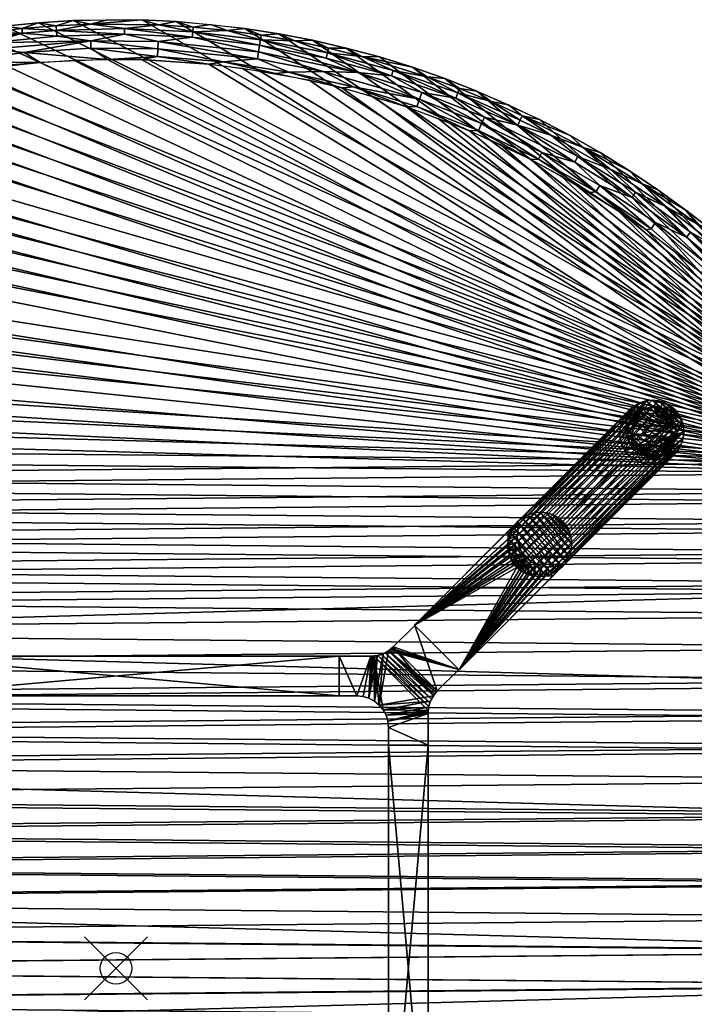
# Model space of a CAD drawing. Header units: inches. Extents: x -30 to 30, y -30 to 30.
# Tile 6 of 7: x -3 to 18.3, y -1.1 to 30. Entities that reach past the tile are written whole.
import ezdxf

# ---------------------------------------------------------------- set-up
doc = ezdxf.new("R2010")
doc.units = ezdxf.units.IN
doc.header["$MEASUREMENT"] = 0
doc.header["$PDMODE"] = 35
for name, color, linetype in [('AFUTL-3-EDPL', 19, 'Continuous'), ('AFUTL-3-GDPL', 19, 'Continuous'), ('AFUTL-3-HWPT', 4, 'Continuous'), ('AFUTL-3-LGWD', 15, 'Continuous'), ('AFUTL-3-TPWD', 15, 'Continuous')]:
    doc.layers.add(name, color=color, linetype=linetype)

msp = doc.modelspace()

# ---------------------------------------------------------------- linework, layer by layer
msp.add_point((0, 0))

# ---------------------------------------------------------------- meshes
at = {"layer": 'AFUTL-3-EDPL'}
mesh = msp.add_polyface(dxfattribs=at)
corners = [(0.268, 29.539, 41.371), (-1.876, 29.48, 41.371), (-1.888, 29.658, 41.556), (0.27, 29.717, 41.556), (-0.813, 29.855, 41.766), (-2.402, 28.646, 40.976), (-4.523, 28.388, 40.976), (-4.955, 28.439, 41.005), (-2.963, 29.57, 41.556), (-4.011, 29.267, 41.371), (-5.101, 29.277, 41.556), (-2.903, 28.965, 41.092), (-4.997, 28.678, 41.092), (-0.267, 28.745, 40.976), (-1.897, 29.806, 41.766), (-1.361, 29.969, 42.047), (-2.978, 29.718, 41.766), (-4.055, 29.59, 41.766), (-3.533, 29.791, 42.047), (-6.124, 28.898, 41.371), (-4.612, 29.643, 42.047), (-3.983, 29.064, 41.215), (-6.082, 28.698, 41.215), (-0.799, 29.325, 41.215), (1.321, 29.08, 41.092), (-0.793, 29.099, 41.092), (-0.272, 29.999, 42.047), (-6.62, 27.974, 40.976), (-2.449, 29.9, 42.047), (-5.127, 29.423, 41.766), (-6.192, 29.218, 41.766), (-5.686, 29.456, 42.047), (0.817, 29.989, 42.047)]
mesh.append_faces([[corners[k] for k in face] for face in [(11, 5, 12), (18, 17, 20), (26, 4, 15), (4, 2, 14), (16, 8, 17), (28, 16, 18), (25, 13, 11), (29, 10, 30), (2, 1, 8), (32, 4, 26), (15, 14, 28), (20, 29, 31), (14, 2, 16), (17, 10, 29)]], dxfattribs={"vtx0": -1, "vtx1": -1})
mesh.append_faces([[corners[k] for k in face] for face in [(0, 1, 2), (3, 2, 4), (8, 9, 10), (9, 19, 10), (21, 12, 22), (23, 11, 21), (8, 10, 17), (21, 22, 19), (3, 0, 2), (23, 21, 9), (9, 21, 19), (5, 7, 12)]], dxfattribs={"vtx0": -1, "vtx1": -1, "vtx2": -1})
mesh.append_faces([[corners[k] for k in face] for face in [(7, 6, 27), (0, 23, 1)]], dxfattribs={"vtx0": -1, "vtx2": -1})
mesh.append_faces([[corners[k] for k in face] for face in [(1, 23, 9)]], dxfattribs={"vtx1": -1})
mesh.append_faces([[corners[k] for k in face] for face in [(5, 6, 7), (1, 9, 8), (13, 5, 11), (4, 14, 15), (16, 17, 18), (11, 12, 21), (24, 25, 23), (25, 11, 23), (29, 30, 31), (2, 8, 16), (14, 16, 28), (17, 29, 20)]], dxfattribs={"vtx1": -1, "vtx2": -1})
mesh = msp.add_polyface(dxfattribs=at)
corners = [(1.321, 29.08, 41.092), (1.31, 28.838, 41.005), (-0.793, 29.099, 41.092), (6.551, 28.363, 41.092), (5.471, 28.344, 41.005), (4.475, 28.764, 41.092), (6.648, 28.782, 41.371), (4.542, 29.189, 41.371), (4.569, 29.365, 41.556), (3.4, 28.667, 41.005), (3.517, 29.659, 41.766), (2.426, 29.619, 41.556), (2.438, 29.767, 41.766), (1.331, 29.305, 41.215), (-0.799, 29.325, 41.215), (0.268, 29.539, 41.371), (4.073, 29.722, 42.047), (2.991, 29.85, 42.047), (1.355, 29.836, 41.766), (0.27, 29.717, 41.556), (-0.813, 29.855, 41.766), (4.51, 28.987, 41.215), (2.411, 29.442, 41.371), (-0.267, 28.745, 40.976), (0.817, 29.989, 42.047), (1.905, 29.939, 42.047), (4.592, 29.511, 41.766), (0.801, 28.735, 40.976), (2.934, 28.596, 40.976), (5.05, 28.299, 40.976), (5.15, 29.555, 42.047), (5.66, 29.325, 41.766)]
mesh.append_faces([[corners[k] for k in face] for face in [(0, 1, 2), (10, 11, 12), (16, 10, 17), (25, 18, 24), (7, 21, 22), (26, 8, 10), (17, 12, 25), (30, 26, 16), (31, 8, 26), (12, 11, 18)]], dxfattribs={"vtx0": -1, "vtx1": -1})
mesh.append_faces([[corners[k] for k in face] for face in [(3, 4, 5), (9, 1, 0), (8, 7, 11), (13, 14, 15), (18, 19, 20), (21, 13, 22), (5, 9, 0), (22, 13, 15), (11, 19, 18), (3, 5, 21), (21, 5, 13), (4, 9, 5), (1, 23, 2), (18, 20, 24), (8, 11, 10), (11, 22, 19), (22, 15, 19), (5, 0, 13), (13, 0, 14), (9, 28, 1), (4, 29, 9)]], dxfattribs={"vtx0": -1, "vtx1": -1, "vtx2": -1})
mesh.append_faces([[corners[k] for k in face] for face in [(1, 27, 23)]], dxfattribs={"vtx0": -1, "vtx2": -1})
mesh.append_faces([[corners[k] for k in face] for face in [(6, 7, 8), (10, 12, 17), (7, 22, 11), (26, 10, 16), (28, 27, 1), (29, 28, 9), (31, 26, 30), (12, 18, 25)]], dxfattribs={"vtx1": -1, "vtx2": -1})
mesh = msp.add_polyface(dxfattribs=at)
corners = [(11.469, 26.491, 41.005), (9.517, 27.254, 41.005), (9.596, 27.482, 41.092), (6.721, 29.1, 41.766), (6.688, 28.956, 41.556), (5.66, 29.325, 41.766), (10.81, 27.683, 41.556), (8.772, 28.394, 41.556), (9.846, 28.197, 41.766), (7.774, 28.837, 41.766), (7.514, 27.873, 41.005), (5.471, 28.344, 41.005), (6.551, 28.363, 41.092), (10.745, 27.517, 41.371), (9.671, 27.696, 41.215), (8.719, 28.224, 41.371), (6.648, 28.782, 41.371), (7.635, 28.324, 41.215), (4.542, 29.189, 41.371), (6.22, 29.348, 42.047), (9.374, 28.498, 42.047), (8.333, 28.819, 42.047), (7.281, 29.103, 42.047), (5.15, 29.555, 42.047), (11.655, 26.921, 41.215), (4.569, 29.365, 41.556), (4.51, 28.987, 41.215), (11.566, 26.713, 41.092), (10.863, 27.821, 41.766), (10.403, 28.139, 42.047), (7.139, 27.846, 40.976), (5.05, 28.299, 40.976), (9.187, 27.238, 40.976), (11.186, 26.481, 40.976)]
mesh.append_faces([[corners[k] for k in face] for face in [(3, 4, 5), (21, 9, 22), (19, 5, 23), (20, 9, 21), (9, 4, 3), (28, 6, 8), (22, 3, 19), (29, 8, 20)]], dxfattribs={"vtx0": -1, "vtx1": -1})
mesh.append_faces([[corners[k] for k in face] for face in [(0, 1, 2), (6, 7, 8), (8, 7, 9), (10, 11, 12), (13, 14, 15), (8, 9, 20), (14, 17, 15), (2, 10, 12), (7, 4, 9), (24, 14, 13), (1, 10, 2), (4, 25, 5), (15, 16, 4), (4, 16, 25), (6, 13, 7), (7, 15, 4), (13, 15, 7), (17, 26, 18), (14, 2, 17), (10, 30, 11), (1, 32, 10), (0, 33, 1)]], dxfattribs={"vtx0": -1, "vtx1": -1, "vtx2": -1})
mesh.append_faces([[corners[k] for k in face] for face in [(15, 17, 16), (2, 12, 17)]], dxfattribs={"vtx0": -1, "vtx2": -1})
mesh.append_faces([[corners[k] for k in face] for face in [(16, 17, 18)]], dxfattribs={"vtx1": -1})
mesh.append_faces([[corners[k] for k in face] for face in [(3, 5, 19), (27, 2, 14), (17, 12, 26), (9, 3, 22), (28, 8, 29), (30, 31, 11), (32, 30, 10), (33, 32, 1)]], dxfattribs={"vtx1": -1, "vtx2": -1})
mesh = msp.add_polyface(dxfattribs=at)
corners = [(14.615, 25.671, 41.371), (14.514, 25.494, 41.215), (12.713, 26.664, 41.371), (16.326, 24.373, 41.215), (14.367, 26.336, 42.047), (12.854, 26.959, 41.766), (13.401, 26.841, 42.047), (11.655, 26.921, 41.215), (11.566, 26.713, 41.092), (9.671, 27.696, 41.215), (15.311, 24.758, 41.092), (15.184, 24.552, 41.005), (13.474, 25.804, 41.092), (14.776, 25.955, 41.766), (13.362, 25.589, 41.005), (11.469, 26.491, 41.005), (9.596, 27.482, 41.092), (12.79, 26.825, 41.556), (10.81, 27.683, 41.556), (11.866, 27.408, 41.766), (13.756, 26.343, 41.556), (11.418, 27.742, 42.047), (10.863, 27.821, 41.766), (10.403, 28.139, 42.047), (12.417, 27.309, 42.047), (15.631, 25.276, 41.556), (15.313, 25.797, 42.047), (10.745, 27.517, 41.371), (16.439, 24.543, 41.371), (13.122, 25.577, 40.976), (11.186, 26.481, 40.976), (14.986, 24.531, 40.976), (16.767, 23.35, 40.976), (16.24, 25.224, 42.047)]
mesh.append_faces([[corners[k] for k in face] for face in [(4, 5, 6), (8, 15, 16), (21, 22, 23), (5, 17, 19), (26, 13, 4), (24, 19, 21), (12, 14, 8), (20, 2, 17), (33, 13, 26), (6, 5, 24), (19, 18, 22)]], dxfattribs={"vtx0": -1, "vtx1": -1})
mesh.append_faces([[corners[k] for k in face] for face in [(0, 1, 2), (3, 1, 0), (7, 8, 9), (10, 11, 12), (13, 5, 4), (11, 14, 12), (17, 18, 19), (0, 2, 20), (17, 2, 18), (3, 10, 1), (1, 12, 7), (10, 12, 1), (25, 20, 13), (14, 15, 8), (13, 20, 5), (2, 27, 18), (28, 0, 25), (25, 0, 20), (2, 7, 27), (1, 7, 2), (14, 29, 15), (11, 31, 14)]], dxfattribs={"vtx0": -1, "vtx1": -1, "vtx2": -1})
mesh.append_faces([[corners[k] for k in face] for face in [(5, 19, 24), (12, 8, 7), (20, 17, 5), (29, 30, 15), (31, 29, 14), (32, 31, 11), (19, 22, 21)]], dxfattribs={"vtx1": -1, "vtx2": -1})
mesh = msp.add_polyface(dxfattribs=at)
corners = [(19.53, 21.585, 41.092), (20.87, 19.944, 41.005), (19.368, 21.406, 41.005), (18.887, 23.309, 42.047), (18.378, 23.542, 41.766), (18.028, 23.979, 42.047), (18.455, 22.04, 40.976), (17.067, 23.581, 41.092), (17.424, 24.074, 41.556), (16.439, 24.543, 41.371), (15.631, 25.276, 41.556), (19.819, 21.905, 41.371), (19.682, 21.753, 41.215), (18.177, 23.285, 41.371), (16.621, 24.814, 41.766), (16.925, 23.385, 41.005), (14.776, 25.955, 41.766), (16.24, 25.224, 42.047), (19.126, 22.746, 41.556), (20.038, 22.147, 41.766), (19.939, 22.037, 41.556), (18.051, 23.124, 41.215), (19.721, 22.607, 42.047), (21.209, 20.267, 41.215), (16.326, 24.373, 41.215), (15.184, 24.552, 41.005), (15.311, 24.758, 41.092), (17.145, 24.618, 42.047), (20.528, 21.876, 42.047), (21.357, 20.409, 41.371), (14.615, 25.671, 41.371), (21.045, 20.111, 41.092), (20.041, 20.608, 40.976), (16.767, 23.35, 40.976)]
mesh.append_faces([[corners[k] for k in face] for face in [(4, 20, 18), (2, 32, 6)]], dxfattribs={"vtx0": -1})
mesh.append_faces([[corners[k] for k in face] for face in [(3, 4, 5), (27, 14, 17), (28, 19, 22), (12, 0, 21), (20, 11, 18), (5, 14, 27), (22, 4, 3)]], dxfattribs={"vtx0": -1, "vtx1": -1})
mesh.append_faces([[corners[k] for k in face] for face in [(0, 1, 2), (0, 6, 7), (8, 9, 10), (11, 12, 13), (8, 10, 14), (6, 15, 7), (14, 16, 17), (18, 13, 8), (19, 20, 4), (13, 9, 8), (0, 7, 21), (22, 19, 4), (21, 7, 24), (14, 10, 16), (15, 25, 26), (5, 4, 14), (18, 11, 13), (4, 8, 14), (9, 24, 30), (21, 24, 9), (13, 21, 9), (7, 26, 24), (7, 15, 26), (1, 32, 2), (15, 33, 25)]], dxfattribs={"vtx0": -1, "vtx1": -1, "vtx2": -1})
mesh.append_faces([[corners[k] for k in face] for face in [(11, 23, 12), (20, 29, 11), (13, 12, 21), (12, 31, 0)]], dxfattribs={"vtx0": -1, "vtx2": -1})
mesh.append_faces([[corners[k] for k in face] for face in [(2, 6, 0), (4, 18, 8), (6, 33, 15)]], dxfattribs={"vtx1": -1, "vtx2": -1})
at = {"layer": 'AFUTL-3-GDPL'}
mesh = msp.add_polyface(dxfattribs=at)
corners = [(17.038, 17.732), (16.283, 16.531), (17.538, 17.162, 0.531), (17.369, 16.283), (16.738, 16.362, 0.531), (17.617, 17.369), (16.508, 17.392, 0.531), (16.167, 17.038), (17.333, 16.456, 0.531), (16.531, 17.617), (17.732, 16.862), (16.862, 16.167), (16.34, 16.814, 0.531), (17.086, 17.56, 0.531), (16.531, 16.283, 0.177), (17.507, 16.393, 0.177), (16.283, 17.369, 0.177), (17.617, 17.369, 0.177), (17.369, 17.617, 0.177), (16.531, 17.617, 0.177), (16.207, 16.69, 0.177), (17.21, 16.207, 0.177), (17.732, 17.038, 0.177), (17.038, 17.732, 0.177), (17.693, 16.69, 0.177), (16.167, 17.038, 0.177), (16.862, 16.167, 0.177), (17.567, 16.852, 0.531), (17.048, 16.333, 0.531), (16.35, 17.124, 0.531), (16.283, 17.369), (16.531, 16.283), (17.369, 17.617), (17.617, 16.531), (16.776, 17.55, 0.531), (17.363, 17.419, 0.531), (16.481, 16.537, 0.531), (17.444, 16.567, 0.531), (16.393, 16.393, 0.177), (16.69, 17.693, 0.177), (16.862, 17.732), (17.732, 17.038), (16.167, 16.862), (17.038, 16.167), (17.732, 16.862, 0.177), (16.862, 17.732, 0.177), (16.283, 16.531, 0.177), (17.617, 16.531, 0.177), (17.21, 17.693, 0.177), (16.167, 16.862, 0.177), (17.369, 16.283, 0.177), (17.507, 17.507, 0.177)]
mesh.append_faces([[corners[k] for k in face] for face in [(4, 14, 26), (35, 51, 18), (6, 19, 16), (12, 49, 20), (34, 45, 39), (28, 26, 21), (36, 46, 38), (21, 43, 3), (47, 33, 24), (29, 16, 25), (51, 32, 18), (48, 32, 0), (13, 48, 23), (39, 40, 9), (20, 42, 1), (46, 1, 38), (50, 3, 15), (2, 22, 17), (48, 0, 23), (45, 40, 39), (24, 33, 10), (49, 42, 20), (26, 43, 21), (4, 26, 28), (6, 16, 29), (38, 1, 31), (51, 5, 32), (15, 3, 33), (38, 31, 14), (39, 9, 19), (26, 11, 43), (27, 24, 44), (24, 10, 44), (20, 1, 46), (15, 33, 47), (18, 32, 48), (21, 3, 50), (17, 5, 51)]])
mesh.append_faces([[corners[k] for k in face] for face in [(13, 45, 34), (37, 24, 27), (12, 46, 36), (19, 30, 16), (22, 5, 17), (16, 7, 25), (14, 11, 26), (27, 22, 2), (1, 11, 31), (5, 0, 32), (34, 19, 6), (36, 14, 4), (37, 28, 8), (45, 0, 40), (22, 10, 41), (49, 7, 42), (37, 15, 47), (13, 18, 48), (12, 25, 49), (8, 21, 50), (35, 17, 51)]], dxfattribs={"vtx0": -1})
mesh.append_faces([[corners[k] for k in face] for face in [(33, 9, 10), (30, 3, 7), (42, 11, 1), (27, 28, 37), (41, 0, 5), (2, 4, 27), (9, 33, 30), (8, 15, 37), (10, 40, 41), (7, 43, 42)]], dxfattribs={"vtx0": -1, "vtx1": -1})
mesh.append_faces([[corners[k] for k in face] for face in [(10, 9, 40), (7, 3, 43), (27, 4, 28), (2, 6, 29), (30, 33, 3), (2, 36, 4), (41, 40, 0), (42, 43, 11)]], dxfattribs={"vtx0": -1, "vtx2": -1})
mesh.append_faces([[corners[k] for k in face] for face in [(28, 21, 8), (29, 25, 12), (35, 18, 13), (44, 10, 22), (2, 17, 35), (35, 13, 2), (23, 0, 45), (25, 7, 49)]], dxfattribs={"vtx1": -1})
mesh.append_faces([[corners[k] for k in face] for face in [(29, 12, 2), (12, 36, 2), (13, 34, 2), (34, 6, 2)]], dxfattribs={"vtx1": -1, "vtx2": -1})
mesh.append_faces([[corners[k] for k in face] for face in [(37, 47, 24), (27, 44, 22), (14, 31, 11), (16, 30, 7), (22, 41, 5), (8, 50, 15), (19, 9, 30), (36, 38, 14), (34, 39, 19), (13, 23, 45), (12, 20, 46)]], dxfattribs={"vtx2": -1})
at = {"layer": 'AFUTL-3-HWPT'}
mesh = msp.add_polyface(dxfattribs=at)
corners = [(9.442, 10.856, 40.976), (10.856, 9.442, 40.976), (13.818, 12.403, 40.976), (13.759, 12.462, 40.976), (13.571, 12.408, 40.976), (13.377, 12.391, 40.976), (13.184, 12.411, 40.976), (12.999, 12.467, 40.976), (12.829, 12.558, 40.976), (12.68, 12.68, 40.976), (12.558, 12.829, 40.976), (12.467, 12.999, 40.976), (12.411, 13.184, 40.976), (12.391, 13.377, 40.976), (12.408, 13.571, 40.976), (12.462, 13.759, 40.976), (12.403, 13.818, 40.976), (12.704, 14.118, 38.976), (9.442, 10.856, 38.976), (10.856, 9.442, 38.976), (14.118, 12.704, 38.976), (12.763, 14.06, 38.976), (14.06, 12.763, 38.976), (12.709, 13.871, 38.976), (12.691, 13.677, 38.976), (12.711, 13.484, 38.976), (12.768, 13.299, 38.976), (12.859, 13.13, 38.976), (12.981, 12.981, 38.976), (13.13, 12.859, 38.976), (13.299, 12.768, 38.976), (13.484, 12.711, 38.976), (13.677, 12.691, 38.976), (13.871, 12.709, 38.976)]
mesh.append_faces([[corners[k] for k in face] for face in [(16, 18, 0), (19, 2, 1), (16, 21, 17), (20, 3, 2), (23, 15, 14), (24, 14, 13), (25, 13, 12), (26, 12, 11), (27, 11, 10), (28, 10, 9), (28, 8, 29), (29, 7, 30), (30, 6, 31), (31, 5, 32), (32, 4, 33), (33, 3, 22), (1, 18, 19)]], dxfattribs={"vtx0": -1})
mesh.append_faces([[corners[k] for k in face] for face in [(1, 9, 0), (2, 4, 1), (17, 23, 18), (18, 28, 19)]], dxfattribs={"vtx0": -1, "vtx1": -1})
mesh.append_faces([[corners[k] for k in face] for face in [(0, 9, 10), (0, 10, 11), (1, 4, 5), (1, 5, 6), (1, 7, 8), (1, 8, 9), (0, 12, 13), (0, 13, 14), (14, 16, 0), (18, 23, 24), (18, 24, 25), (18, 26, 27), (18, 27, 28), (19, 28, 29), (19, 29, 30), (19, 31, 32), (19, 32, 33), (33, 20, 19)]], dxfattribs={"vtx0": -1, "vtx2": -1})
mesh.append_faces([[corners[k] for k in face] for face in [(15, 16, 14), (17, 18, 16), (20, 2, 19), (15, 21, 16), (22, 3, 20), (22, 20, 33), (21, 15, 23), (23, 14, 24), (24, 13, 25), (25, 12, 26), (26, 11, 27), (27, 10, 28), (0, 18, 1)]], dxfattribs={"vtx1": -1})
mesh.append_faces([[corners[k] for k in face] for face in [(6, 7, 1), (11, 12, 0), (25, 26, 18), (30, 31, 19)]], dxfattribs={"vtx1": -1, "vtx2": -1})
mesh.append_faces([[corners[k] for k in face] for face in [(2, 3, 4), (17, 21, 23), (28, 9, 8), (29, 8, 7), (30, 7, 6), (31, 6, 5), (32, 5, 4), (33, 4, 3)]], dxfattribs={"vtx2": -1})
mesh = msp.add_polyface(dxfattribs=at)
corners = [(9.453, 10.845, 40.976), (9.453, 10.845, 39.008), (8.771, 10.163, 38.986), (8.771, 10.163, 40.976), (10.845, 9.453, 39.008), (10.845, 9.453, 40.976), (10.163, 8.771, 40.976), (10.163, 8.771, 38.986), (7.062, 9.87, 38.976), (7.062, 9.87, 40.976), (8.064, 9.87, 40.976), (8.064, 9.87, 38.976), (7.062, 8.62, 38.976), (7.062, 8.62, 40.976), (8.259, 9.89, 40.976), (8.447, 9.947, 40.976), (8.62, 10.039, 40.976), (8.725, 10.12, 38.984), (8.676, 10.079, 38.983), (8.625, 10.042, 38.981), (8.516, 9.978, 38.979), (8.4, 9.928, 38.977), (8.279, 9.894, 38.977), (8.156, 9.875, 38.976), (8.126, 9.872, 38.976), (8.095, 9.871, 38.976), (10.039, 8.62, 40.976), (9.947, 8.447, 40.976), (9.89, 8.259, 40.976), (9.87, 8.064, 40.976), (9.87, 8.064, 38.976), (9.871, 8.095, 38.976), (9.872, 8.126, 38.976), (9.875, 8.156, 38.976), (9.894, 8.279, 38.977), (9.928, 8.4, 38.977), (9.978, 8.516, 38.979), (10.042, 8.625, 38.981), (10.079, 8.676, 38.983), (10.12, 8.725, 38.984), (7.62, 8.62, 38.976), (7.62, 8.62, 40.976), (7.815, 8.601, 40.976), (8.003, 8.544, 40.976), (8.176, 8.452, 40.976), (8.328, 8.328, 40.976), (8.452, 8.176, 40.976), (8.544, 8.003, 40.976), (8.601, 7.815, 40.976), (8.62, 7.62, 40.976), (8.62, 7.062, 40.976), (9.87, 7.062, 40.976), (9.87, 7.062, 38.976), (7.815, 8.601, 38.976), (8.003, 8.544, 38.976), (8.176, 8.452, 38.976), (8.328, 8.328, 38.976), (8.452, 8.176, 38.976), (8.544, 8.003, 38.976), (8.601, 7.815, 38.976), (8.62, 7.62, 38.976), (8.62, 7.062, 38.976)]
mesh.append_faces([[corners[k] for k in face] for face in [(1, 5, 4), (9, 12, 13), (41, 9, 13), (30, 51, 52), (59, 49, 48), (58, 48, 47), (57, 47, 46), (56, 46, 45), (55, 45, 44), (54, 44, 43), (53, 43, 42), (60, 52, 61), (52, 50, 61)]], dxfattribs={"vtx0": -1})
mesh.append_faces([[corners[k] for k in face] for face in [(4, 6, 7), (8, 10, 11), (14, 23, 10), (15, 21, 14), (21, 15, 20), (20, 16, 19), (19, 16, 18), (18, 3, 17), (17, 3, 2), (26, 38, 6), (27, 36, 26), (36, 27, 35), (35, 28, 34), (34, 28, 33), (33, 29, 32), (32, 29, 31), (31, 29, 30), (13, 40, 41), (6, 3, 26), (45, 15, 44), (44, 14, 43), (43, 10, 42), (42, 10, 41), (26, 45, 27), (27, 46, 28), (28, 47, 29), (60, 49, 59), (61, 49, 60), (33, 23, 34), (34, 22, 35), (35, 21, 36), (36, 20, 37), (25, 54, 11), (54, 23, 55), (55, 23, 56), (56, 23, 57), (57, 33, 58), (58, 33, 59), (59, 30, 60), (2, 4, 17), (17, 4, 18), (18, 4, 19)]], dxfattribs={"vtx0": -1, "vtx1": -1})
mesh.append_faces([[corners[k] for k in face] for face in [(26, 16, 45), (57, 23, 33)]], dxfattribs={"vtx0": -1, "vtx1": -1, "vtx2": -1})
mesh.append_faces([[corners[k] for k in face] for face in [(3, 1, 2), (10, 23, 24), (10, 24, 25), (14, 21, 22), (14, 22, 23), (20, 15, 16), (18, 16, 3), (6, 38, 39), (6, 39, 7), (26, 36, 37), (26, 37, 38), (35, 27, 28), (33, 28, 29), (6, 0, 3), (26, 3, 16), (45, 16, 15), (44, 15, 14), (43, 14, 10), (41, 10, 9), (27, 45, 46), (28, 46, 47), (29, 47, 48), (29, 48, 49), (49, 51, 29), (40, 42, 41), (34, 23, 22), (35, 22, 21), (36, 21, 20), (37, 20, 19), (11, 54, 53), (11, 53, 40), (54, 24, 23), (59, 33, 32), (59, 32, 31), (60, 30, 52), (40, 8, 11), (19, 4, 7), (19, 7, 39), (19, 38, 37)]], dxfattribs={"vtx0": -1, "vtx2": -1})
mesh.append_faces([[corners[k] for k in face] for face in [(0, 1, 3), (5, 6, 4), (9, 10, 8), (0, 5, 1), (8, 12, 9), (12, 40, 13), (5, 0, 6), (50, 51, 49), (59, 48, 58), (58, 47, 57), (57, 46, 56), (56, 45, 55), (55, 44, 54), (54, 43, 53), (53, 42, 40), (50, 49, 61), (12, 8, 40), (1, 4, 2), (51, 50, 52)]], dxfattribs={"vtx1": -1})
mesh.append_faces([[corners[k] for k in face] for face in [(25, 11, 10), (29, 51, 30), (25, 24, 54), (31, 30, 59), (39, 38, 19)]], dxfattribs={"vtx1": -1, "vtx2": -1})
mesh = msp.add_polyface(dxfattribs=at)
corners = [(-7.062, 8.62, 38.976), (-7.062, 9.87, 38.976), (7.062, 9.87, 38.976), (7.062, 8.62, 38.976), (7.062, 8.62, 40.976), (-7.062, 8.62, 40.976), (7.062, 9.87, 40.976), (-7.062, 9.87, 40.976)]
mesh.append_faces([[corners[k] for k in face] for face in [(3, 1, 2), (5, 3, 4), (2, 4, 3), (1, 6, 2), (5, 6, 7), (0, 7, 1)]], dxfattribs={"vtx0": -1})
mesh.append_faces([[corners[k] for k in face] for face in [(0, 1, 3), (0, 3, 5), (6, 4, 2), (7, 6, 1), (4, 6, 5), (5, 7, 0)]], dxfattribs={"vtx1": -1})
mesh = msp.add_polyface(dxfattribs=at)
corners = [(8.62, 7.062, 38.976), (9.87, 7.062, 38.976), (9.87, -7.062, 38.976), (8.62, -7.062, 38.976), (9.87, 7.062, 40.976), (9.87, -7.062, 40.976), (8.62, -7.062, 40.976), (8.62, 7.062, 40.976)]
mesh.append_faces([[corners[k] for k in face] for face in [(3, 1, 2), (1, 5, 2), (6, 2, 5), (3, 7, 0), (5, 7, 6), (0, 4, 1)]], dxfattribs={"vtx0": -1})
mesh.append_faces([[corners[k] for k in face] for face in [(0, 1, 3), (4, 5, 1), (3, 2, 6), (6, 7, 3), (4, 7, 5), (7, 4, 0)]], dxfattribs={"vtx1": -1})
at = {"layer": 'AFUTL-3-LGWD'}
mesh = msp.add_polyface(dxfattribs=at)
corners = [(16.224, 16.224, 0.098), (16.377, 16.1, 0.098), (16.551, 16.008, 0.098), (16.741, 15.952, 0.098), (16.939, 15.935, 0.098), (17.137, 15.956, 0.098), (17.328, 16.016, 0.098), (17.505, 16.112, 0.098), (17.66, 16.24, 0.098), (17.788, 16.395, 0.098), (17.883, 16.572, 0.098), (17.943, 16.763, 0.098), (17.965, 16.961, 0.098), (17.948, 17.159, 0.098), (17.892, 17.349, 0.098), (17.8, 17.523, 0.098), (17.676, 17.676, 0.098), (17.523, 17.8, 0.098), (17.349, 17.892, 0.098), (17.159, 17.948, 0.098), (16.961, 17.965, 0.098), (16.763, 17.943, 0.098), (16.572, 17.883, 0.098), (16.395, 17.788, 0.098), (16.24, 17.66, 0.098), (16.112, 17.505, 0.098), (16.016, 17.328, 0.098), (15.956, 17.137, 0.098), (15.935, 16.939, 0.098), (15.952, 16.741, 0.098), (16.008, 16.551, 0.098), (16.1, 16.377, 0.098), (14.132, 14.132, 40.972), (14.257, 13.98, 40.972), (14.349, 13.805, 40.972), (14.404, 13.616, 40.972), (14.422, 13.418, 40.972), (14.4, 13.22, 40.972), (14.34, 13.028, 40.972), (14.244, 12.852, 40.972), (14.116, 12.697, 40.972), (13.961, 12.569, 40.972), (13.785, 12.473, 40.972), (13.594, 12.413, 40.972), (13.395, 12.391, 40.972), (13.198, 12.409, 40.972), (13.008, 12.464, 40.972), (12.833, 12.556, 40.972), (12.681, 12.681, 40.972), (12.556, 12.833, 40.972), (12.464, 13.008, 40.972), (12.409, 13.198, 40.972), (12.391, 13.395, 40.972), (12.413, 13.594, 40.972), (12.473, 13.785, 40.972), (12.569, 13.961, 40.972), (12.697, 14.116, 40.972), (12.852, 14.244, 40.972), (13.028, 14.34, 40.972), (13.22, 14.4, 40.972), (13.418, 14.422, 40.972), (13.616, 14.404, 40.972), (13.805, 14.349, 40.972), (13.98, 14.257, 40.972)]
mesh.append_faces([[corners[k] for k in face] for face in [(0, 47, 48), (46, 1, 2), (44, 3, 4), (42, 5, 6), (40, 7, 8), (38, 9, 10), (36, 11, 12), (34, 13, 14), (32, 15, 16), (63, 18, 62), (61, 20, 60), (59, 22, 58), (57, 24, 56), (55, 26, 54), (53, 28, 52), (51, 30, 50), (47, 49, 48), (23, 25, 24), (15, 17, 16), (7, 9, 8)]], dxfattribs={"vtx0": -1})
mesh.append_faces([[corners[k] for k in face] for face in [(1, 47, 0), (47, 1, 46), (45, 3, 44), (43, 5, 42), (41, 7, 40), (39, 9, 38), (37, 11, 36), (35, 13, 34), (33, 15, 32), (32, 17, 63), (62, 19, 61), (60, 21, 59), (58, 23, 57), (56, 25, 55), (54, 27, 53), (52, 29, 51), (50, 31, 49), (33, 63, 34), (34, 62, 35), (35, 61, 36), (36, 60, 37), (37, 59, 38), (38, 58, 39), (39, 57, 40), (40, 56, 41), (41, 55, 42), (42, 54, 43), (43, 53, 44), (44, 52, 45), (45, 51, 46), (46, 50, 47), (21, 27, 22), (22, 26, 23), (12, 20, 13), (13, 19, 14), (14, 18, 15), (11, 4, 12), (4, 11, 5), (5, 10, 6), (6, 9, 7)]], dxfattribs={"vtx0": -1, "vtx1": -1})
mesh.append_faces([[corners[k] for k in face] for face in [(12, 31, 21)]], dxfattribs={"vtx0": -1, "vtx1": -1, "vtx2": -1})
mesh.append_faces([[corners[k] for k in face] for face in [(45, 2, 3), (43, 4, 5), (41, 6, 7), (39, 8, 9), (37, 10, 11), (35, 12, 13), (33, 14, 15), (63, 17, 18), (61, 19, 20), (59, 21, 22), (57, 23, 24), (55, 25, 26), (53, 27, 28), (51, 29, 30), (49, 31, 0), (34, 63, 62), (35, 62, 61), (36, 61, 60), (37, 60, 59), (38, 59, 58), (39, 58, 57), (40, 57, 56), (41, 56, 55), (42, 55, 54), (43, 54, 53), (44, 53, 52), (45, 52, 51), (46, 51, 50), (47, 50, 49), (12, 0, 31), (21, 31, 30), (21, 30, 29), (21, 28, 27), (22, 27, 26), (23, 26, 25), (13, 20, 19), (14, 19, 18), (15, 18, 17), (12, 4, 3), (12, 3, 2), (5, 11, 10), (6, 10, 9)]], dxfattribs={"vtx0": -1, "vtx2": -1})
mesh.append_faces([[corners[k] for k in face] for face in [(46, 2, 45), (44, 4, 43), (42, 6, 41), (40, 8, 39), (38, 10, 37), (36, 12, 35), (34, 14, 33), (32, 63, 33)]], dxfattribs={"vtx1": -1})
mesh.append_faces([[corners[k] for k in face] for face in [(1, 0, 12), (29, 28, 21), (21, 20, 12), (2, 1, 12)]], dxfattribs={"vtx1": -1, "vtx2": -1})
mesh.append_faces([[corners[k] for k in face] for face in [(0, 48, 49), (32, 16, 17), (62, 18, 19), (60, 20, 21), (58, 22, 23), (56, 24, 25), (54, 26, 27), (52, 28, 29), (50, 30, 31)]], dxfattribs={"vtx2": -1})
at = {"layer": 'AFUTL-3-TPWD'}
mesh = msp.add_polyface(dxfattribs=at)
corners = [(24.104, 15.664, 40.976), (-18.042, 22.379, 40.976), (-16.33, 23.658, 40.976), (-20.128, 22.246, 42.047), (25.371, 16.01, 42.047), (-19.307, 22.962, 42.047), (-3.533, 29.791, 42.047), (-2.449, 29.9, 42.047), (-2.402, 28.646, 40.976), (-1.335, 28.715, 40.976), (-12.911, 27.079, 42.047), (-11.919, 27.53, 42.047), (-11.676, 26.268, 40.976), (-9.692, 27.063, 40.976), (-7.808, 28.966, 42.047), (-6.751, 29.23, 42.047), (-21.159, 19.459, 40.976), (-20.421, 20.232, 40.976), (-6.62, 27.974, 40.976), (-5.575, 28.2, 40.976), (-23.136, 19.097, 42.047), (-21.689, 20.726, 42.047), (-15.779, 25.515, 42.047), (-14.842, 26.071, 42.047), (-13.595, 25.328, 40.976), (-12.644, 25.816, 40.976), (-19.655, 20.977, 40.976), (-18.861, 21.693, 40.976), (-9.89, 28.323, 42.047), (-8.855, 28.663, 42.047), (-17.589, 24.302, 42.047), (-8.68, 27.405, 40.976), (-7.655, 27.708, 40.976), (-4.523, 28.388, 40.976), (-3.465, 28.537, 40.976), (-15.439, 24.248, 40.976), (-14.527, 24.805, 40.976), (-20.922, 21.5, 42.047), (-4.612, 29.643, 42.047), (-10.912, 27.945, 42.047), (-16.695, 24.925, 42.047), (-13.886, 26.593, 42.047)]
mesh.append_faces([[corners[k] for k in face] for face in [(3, 4, 5), (6, 4, 7), (10, 4, 11), (14, 4, 15), (20, 4, 21), (22, 4, 23), (28, 4, 29), (5, 4, 30), (21, 4, 37), (15, 4, 38), (39, 4, 28), (40, 4, 22), (41, 4, 10), (38, 4, 6), (29, 4, 14), (37, 4, 3), (30, 4, 40), (11, 4, 39), (23, 4, 41)]], dxfattribs={"vtx0": -1, "vtx1": -1})
mesh.append_faces([[corners[k] for k in face] for face in [(0, 1, 2), (0, 8, 9), (0, 12, 13), (0, 18, 19), (0, 26, 27), (0, 31, 32), (0, 35, 36), (0, 13, 31), (0, 17, 26), (0, 34, 8), (0, 36, 24), (0, 25, 12), (0, 19, 33)]], dxfattribs={"vtx0": -1, "vtx2": -1})
mesh.append_faces([[corners[k] for k in face] for face in [(16, 17, 0), (24, 25, 0), (33, 34, 0), (27, 1, 0), (2, 35, 0), (32, 18, 0)]], dxfattribs={"vtx1": -1, "vtx2": -1})
mesh = msp.add_polyface(dxfattribs=at)
corners = [(8.169, 27.561, 40.976), (9.187, 27.238, 40.976), (24.104, 15.664, 40.976), (4.073, 29.722, 42.047), (25.371, 16.01, 42.047), (5.15, 29.555, 42.047), (14.063, 25.071, 40.976), (15.887, 23.957, 40.976), (14.367, 26.336, 42.047), (15.313, 25.797, 42.047), (9.374, 28.498, 42.047), (10.403, 28.139, 42.047), (2.934, 28.596, 40.976), (3.995, 28.467, 40.976), (18.028, 23.979, 42.047), (18.887, 23.309, 42.047), (11.186, 26.481, 40.976), (12.162, 26.047, 40.976), (0.817, 29.989, 42.047), (1.905, 29.939, 42.047), (0.801, 28.735, 40.976), (16.767, 23.35, 40.976), (17.623, 22.711, 40.976), (11.418, 27.742, 42.047), (13.401, 26.841, 42.047), (7.281, 29.103, 42.047), (8.333, 28.819, 42.047), (6.099, 28.092, 40.976), (7.139, 27.846, 40.976), (16.24, 25.224, 42.047), (17.145, 24.618, 42.047), (13.122, 25.577, 40.976), (-1.361, 29.969, 42.047), (-0.267, 28.745, 40.976), (18.455, 22.04, 40.976), (10.194, 26.878, 40.976), (19.721, 22.607, 42.047), (20.528, 21.876, 42.047), (6.22, 29.348, 42.047), (-2.449, 29.9, 42.047), (-1.335, 28.715, 40.976), (19.261, 21.339, 40.976)]
mesh.append_faces([[corners[k] for k in face] for face in [(3, 4, 5), (8, 4, 9), (10, 4, 11), (14, 4, 15), (18, 4, 19), (23, 4, 24), (25, 4, 26), (29, 4, 30), (32, 4, 18), (19, 4, 3), (11, 4, 23), (36, 4, 37), (9, 4, 29), (38, 4, 25), (39, 4, 32), (24, 4, 8), (26, 4, 10), (30, 4, 14), (15, 4, 36), (5, 4, 38)]], dxfattribs={"vtx0": -1, "vtx1": -1})
mesh.append_faces([[corners[k] for k in face] for face in [(2, 6, 7), (2, 12, 13), (2, 20, 12), (2, 27, 28), (2, 31, 6), (2, 33, 20), (2, 22, 34), (2, 35, 16), (2, 7, 21), (2, 28, 0), (2, 1, 35), (2, 17, 31), (2, 34, 41)]], dxfattribs={"vtx0": -1, "vtx2": -1})
mesh.append_faces([[corners[k] for k in face] for face in [(0, 1, 2), (16, 17, 2), (21, 22, 2), (13, 27, 2), (40, 33, 2)]], dxfattribs={"vtx1": -1, "vtx2": -1})
mesh = msp.add_polyface(dxfattribs=at)
corners = [(-29.29, 6.486, 42.047), (29.403, 5.953, 42.047), (29.168, 7.017, 42.047), (-26.205, 14.605, 42.047), (26.466, 14.127, 42.047), (25.935, 15.079, 42.047), (27.323, 8.934, 40.976), (-26.782, 10.443, 40.976), (26.159, 11.919, 40.976), (28.741, 0.534, 40.976), (-28.726, 1.068, 40.976), (28.701, 1.602, 40.976), (19.261, 21.339, 40.976), (20.041, 20.608, 40.976), (24.104, 15.664, 40.976), (28.345, 4.787, 40.976), (-28.034, 6.359, 40.976), (27.911, 6.879, 40.976), (-28.043, 10.658, 42.047), (28.232, 10.147, 42.047), (27.845, 11.165, 42.047), (-29.921, 2.177, 42.047), (29.995, 0.545, 42.047), (29.876, 2.72, 42.047), (25.201, 13.83, 40.976), (-24.939, 14.296, 40.976), (24.669, 14.757, 40.976), (20.528, 21.876, 42.047), (25.371, 16.01, 42.047), (21.309, 21.117, 42.047), (28.622, 2.668, 40.976), (-28.568, 3.2, 40.976), (28.503, 3.73, 40.976), (22.062, 20.329, 42.047), (22.786, 19.514, 42.047), (21.517, 19.062, 40.976), (22.21, 18.249, 40.976), (-28.743, 8.594, 42.047), (28.894, 8.071, 42.047), (28.582, 9.115, 42.047), (-27.196, 12.665, 42.047), (27.421, 12.169, 42.047), (26.961, 13.157, 42.047), (-29.684, 4.343, 42.047), (29.758, 3.803, 42.047), (29.6, 4.881, 42.047), (27.636, 7.912, 40.976), (-27.484, 8.424, 40.976), (-25.932, 12.404, 40.976), (25.697, 12.884, 40.976), (20.793, 19.849, 40.976), (-28.429, 4.259, 40.976), (23.479, 18.674, 42.047), (22.873, 17.411, 40.976), (23.505, 16.549, 40.976), (-25.657, 15.547, 42.047), (-29.036, 7.545, 42.047), (-28.746, 0, 40.976), (28.741, -0.534, 40.976), (-27.638, 11.669, 42.047), (24.142, 17.809, 42.047), (-28.411, 9.632, 42.047), (-27.778, 7.397, 40.976), (-29.507, 5.418, 42.047), (-25.453, 13.359, 40.976), (-28.667, 2.136, 40.976), (-29.822, 3.262, 42.047), (-24.391, 15.213, 40.976), (-26.718, 13.644, 42.047)]
mesh.append_faces([[corners[k] for k in face] for face in [(14, 53, 54), (52, 28, 60)]], dxfattribs={"vtx0": -1})
mesh.append_faces([[corners[k] for k in face] for face in [(6, 7, 8), (9, 10, 11), (15, 16, 17), (24, 25, 26), (27, 28, 29), (30, 31, 32), (33, 28, 34), (46, 47, 6), (8, 48, 49), (32, 51, 15), (34, 28, 52), (17, 62, 46), (29, 28, 33), (49, 64, 24), (11, 65, 30), (26, 67, 14)]], dxfattribs={"vtx0": -1, "vtx1": -1})
mesh.append_faces([[corners[k] for k in face] for face in [(0, 1, 2), (3, 4, 5), (18, 19, 20), (21, 22, 23), (37, 38, 39), (40, 41, 42), (43, 44, 45), (14, 50, 35), (55, 5, 28), (56, 2, 38), (57, 9, 58), (59, 20, 41), (61, 39, 19), (14, 13, 50), (63, 45, 1), (66, 23, 44), (68, 42, 4), (14, 36, 53)]], dxfattribs={"vtx0": -1, "vtx2": -1})
mesh.append_faces([[corners[k] for k in face] for face in [(12, 13, 14), (35, 36, 14)]], dxfattribs={"vtx1": -1, "vtx2": -1})
mesh = msp.add_polyface(dxfattribs=at)
corners = [(-29.684, 4.343, 42.047), (29.6, 4.881, 42.047), (-29.507, 5.418, 42.047), (24.669, 14.757, 40.976), (-24.939, 14.296, 40.976), (-24.391, 15.213, 40.976), (-26.205, 14.605, 42.047), (25.935, 15.079, 42.047), (-25.657, 15.547, 42.047), (27.911, 6.879, 40.976), (-28.034, 6.359, 40.976), (-27.778, 7.397, 40.976), (26.159, 11.919, 40.976), (-26.782, 10.443, 40.976), (-26.376, 11.431, 40.976), (-28.743, 8.594, 42.047), (28.582, 9.115, 42.047), (-28.411, 9.632, 42.047), (28.701, 1.602, 40.976), (-28.726, 1.068, 40.976), (-28.667, 2.136, 40.976), (-23.193, 16.983, 40.976), (-22.546, 17.833, 40.976), (24.104, 15.664, 40.976), (-27.196, 12.665, 42.047), (26.961, 13.157, 42.047), (-26.718, 13.644, 42.047), (28.345, 4.787, 40.976), (-28.429, 4.259, 40.976), (-28.251, 5.313, 40.976), (-24.461, 17.368, 42.047), (25.371, 16.01, 42.047), (-23.814, 18.245, 42.047), (-29.921, 2.177, 42.047), (29.876, 2.72, 42.047), (-29.822, 3.262, 42.047), (-28.043, 10.658, 42.047), (27.845, 11.165, 42.047), (-27.638, 11.669, 42.047), (25.697, 12.884, 40.976), (-25.932, 12.404, 40.976), (-25.453, 13.359, 40.976), (27.323, 8.934, 40.976), (-27.484, 8.424, 40.976), (-29.29, 6.486, 42.047), (29.168, 7.017, 42.047), (-29.036, 7.545, 42.047), (-21.867, 18.659, 40.976), (-23.808, 16.109, 40.976), (28.503, 3.73, 40.976), (-28.568, 3.2, 40.976), (-25.076, 16.468, 42.047), (28.741, 0.534, 40.976), (-28.746, 0, 40.976), (-30, 0, 42.047), (29.995, 0.545, 42.047), (-29.98, 1.089, 42.047), (27.421, 12.169, 42.047), (29.758, 3.803, 42.047), (-21.159, 19.459, 40.976), (25.201, 13.83, 40.976), (28.622, 2.668, 40.976), (26.466, 14.127, 42.047), (27.636, 7.912, 40.976), (28.232, 10.147, 42.047), (29.403, 5.953, 42.047), (-23.136, 19.097, 42.047), (28.894, 8.071, 42.047)]
mesh.append_faces([[corners[k] for k in face] for face in [(0, 1, 2), (6, 7, 8), (15, 16, 17), (24, 25, 26), (30, 31, 32), (33, 34, 35), (36, 37, 38), (44, 45, 46), (8, 31, 51), (19, 52, 53), (54, 55, 56), (38, 57, 24), (35, 58, 0), (51, 31, 30), (26, 62, 6), (17, 64, 36), (2, 65, 44), (32, 31, 66), (46, 67, 15), (56, 55, 33)]], dxfattribs={"vtx0": -1, "vtx1": -1})
mesh.append_faces([[corners[k] for k in face] for face in [(3, 4, 5), (9, 10, 11), (12, 13, 14), (18, 19, 20), (27, 28, 29), (39, 40, 41), (42, 43, 13), (23, 22, 47), (23, 5, 48), (49, 50, 28), (23, 47, 59), (12, 14, 40), (27, 29, 10), (23, 48, 21), (60, 41, 4), (61, 20, 50), (63, 11, 43)]], dxfattribs={"vtx0": -1, "vtx2": -1})
mesh.append_faces([[corners[k] for k in face] for face in [(21, 22, 23)]], dxfattribs={"vtx1": -1, "vtx2": -1})
mesh = msp.add_polyface(dxfattribs=at)
corners = [(-28.726, -1.068, 40.976), (28.701, -1.602, 40.976), (-28.667, -2.136, 40.976), (-28.568, -3.2, 40.976), (28.622, -2.668, 40.976), (28.503, -3.73, 40.976), (28.582, -9.115, 42.047), (-28.743, -8.594, 42.047), (-28.411, -9.632, 42.047), (28.232, -10.147, 42.047), (29.995, -0.545, 42.047), (-29.921, -2.177, 42.047), (29.876, -2.72, 42.047), (-29.98, -1.089, 42.047), (-30, 0, 42.047), (-28.034, -6.359, 40.976), (27.911, -6.879, 40.976), (-27.778, -7.397, 40.976), (29.6, -4.881, 42.047), (-29.684, -4.343, 42.047), (-29.507, -5.418, 42.047), (28.345, -4.787, 40.976), (29.403, -5.953, 42.047), (-26.782, -10.443, 40.976), (26.972, -9.943, 40.976), (26.159, -11.919, 40.976), (-28.429, -4.259, 40.976), (-28.251, -5.313, 40.976), (-29.822, -3.262, 42.047), (29.168, -7.017, 42.047), (-29.036, -7.545, 42.047), (28.894, -8.071, 42.047), (27.845, -11.165, 42.047), (-27.638, -11.669, 42.047), (-27.484, -8.424, 40.976), (27.636, -7.912, 40.976), (27.323, -8.934, 40.976), (28.741, -0.534, 40.976), (29.995, 0.545, 42.047), (-29.29, -6.486, 42.047), (-28.746, 0, 40.976), (29.758, -3.803, 42.047)]
mesh.append_faces([[corners[k] for k in face] for face in [(0, 1, 2), (6, 8, 9), (10, 11, 12), (13, 10, 14), (15, 16, 17), (18, 20, 22), (26, 21, 27), (29, 30, 31), (34, 36, 23), (40, 37, 0), (3, 5, 26), (41, 19, 18), (27, 21, 15), (31, 7, 6), (9, 8, 32), (22, 39, 29), (2, 4, 3), (17, 35, 34), (12, 28, 41)]], dxfattribs={"vtx0": -1, "vtx1": -1})
mesh.append_faces([[corners[k] for k in face] for face in [(3, 4, 5), (6, 7, 8), (18, 19, 20), (15, 21, 16), (23, 24, 25), (12, 11, 28), (32, 8, 33), (34, 35, 36), (0, 37, 1), (14, 10, 38), (29, 39, 30), (26, 5, 21), (41, 28, 19), (23, 36, 24), (17, 16, 35), (2, 1, 4), (22, 20, 39), (10, 13, 11), (31, 30, 7)]], dxfattribs={"vtx0": -1, "vtx2": -1})

doc.saveas('drawing.dxf')
